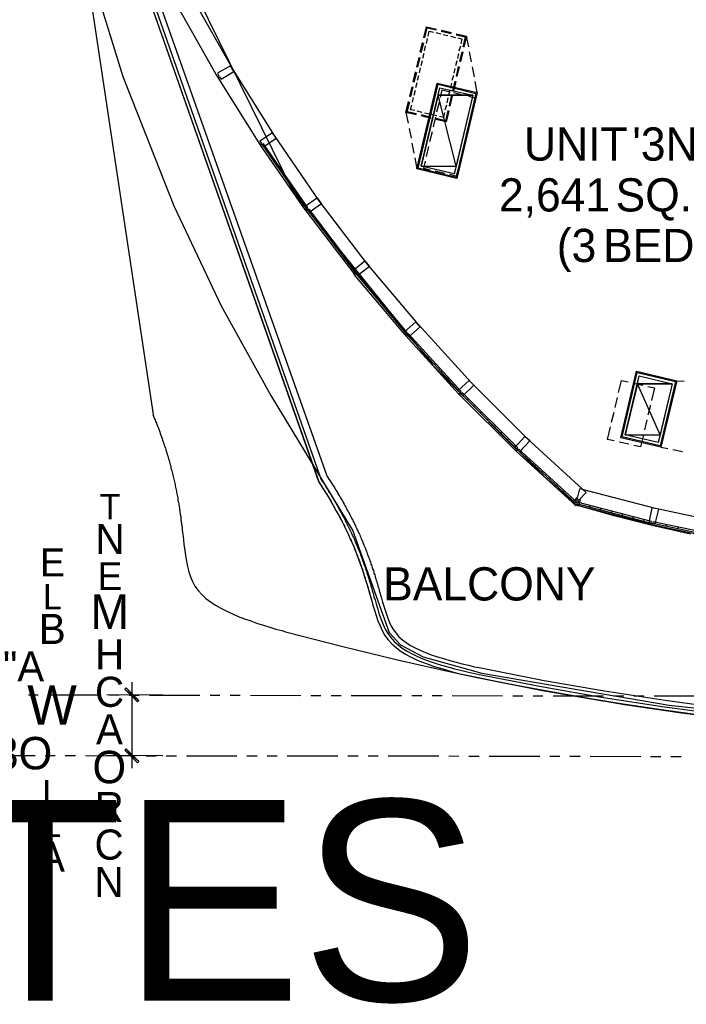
# Model space of a CAD drawing. Header units: feet. Extents: x -79 to 198, y -22 to 181.
# Tile 3 of 164: x 13 to 46, y -6 to 43. Entities that reach past the tile are written whole.
import ezdxf
from ezdxf.enums import TextEntityAlignment as Align

# ---------------------------------------------------------------- set-up
doc = ezdxf.new("R2010")
doc.units = ezdxf.units.FT
for name, color, linetype in [('A-AREA-UNIDAD', 30, 'CONTINUOUS'), ('A-LINEA', 7, 'CONTINUOUS'), ('A-LINEA-FINA', 9, 'CONTINUOUS'), ('A-MURO-CONCRETO', 8, 'CONTINUOUS'), ('A-TEXTO-PDF', 3, 'CONTINUOUS')]:
    doc.layers.add(name, color=color, linetype=linetype)

msp = doc.modelspace()

# ---------------------------------------------------------------- linework, layer by layer
at = {"layer": 'A-AREA-UNIDAD'}
msp.add_lwpolyline([(50.352, 50.1333), (28.64, 55.2533), (28.608, 56.2489), (29.248, 58.9333), (15.552, 62.1689), (14.72, 62.2044), (14.368, 65.8489), (13.92, 65.92), (14.208, 62.3289), (13.872, 62.2933), (15.008, 53.8844), (16.512, 47.1289), (18.56, 40.48), (21.088, 34.08), (23.44, 29.12), (25.888, 24.6756), (29.952, 17.9556), (31.76, 12.9244), (32.32, 12.32), (33.44, 11.7156), (36.352, 10.9156), (45.632, 9.3156), (55.488, 8.2489)], dxfattribs=at)
at = {"layer": 'A-LINEA'}
for p, q in [((13.6226, 66.7667), (20.0557, 23.7249)), ((13.6029, 62.1415), (28.2487, 20.4037)), ((13.6029, 62.1415), (28.3061, 20.3172)), ((13.6029, 62.1415), (28.2487, 20.4037)), ((13.7756, 62.1571), (28.3932, 20.4994)), ((14.1463, 61.7674), (28.6711, 20.6835)), ((14.7188, 59.7712), (27.0084, 34.7254)), ((23.9867, 40.8844), (22.0533, 44.2978)), ((23.2533, 40.4711), (21.32, 43.8844)), ((34.0667, 42.6578), (34.3067, 42.5911)), ((34.3333, 42.7244), (34.8267, 42.6178)), ((34.3467, 42.7778), (34.84, 42.6578)), ((34.4267, 42.5644), (34.6667, 42.5111)), ((34.8, 42.4844), (35.04, 42.4178)), ((35.0667, 42.5511), (35.52, 42.4444)), ((35.08, 42.6044), (35.5867, 42.4844)), ((35.5867, 42.4844), (35.4533, 41.9378)), ((35.6933, 41.9511), (35.5867, 42.4844)), ((33.2933, 41.6844), (33.4133, 42.1644)), ((33.3467, 41.6711), (33.4667, 42.1511)), ((33.5067, 41.7511), (33.56, 42.0044)), ((33.6, 42.1244), (33.6533, 42.3644)), ((35.28, 41.9778), (35.2133, 41.7378)), ((35.52, 42.4444), (35.4, 41.9511)), ((33.4267, 41.3911), (33.48, 41.6311)), ((35.1867, 41.6178), (35.1333, 41.3778)), ((35.3467, 41.7111), (35.24, 41.2178)), ((35.4, 41.6978), (35.28, 41.2044)), ((35.8267, 41.2044), (35.7333, 41.6978)), ((33.12, 40.9511), (33.24, 41.4311)), ((33.1733, 40.9378), (33.2933, 41.4178)), ((33.3333, 41.0311), (33.4, 41.2711)), ((35.1067, 41.2578), (35.04, 41.0044)), ((26.0667, 37.5511), (23.9867, 40.8844)), ((32.9467, 40.2178), (33.0667, 40.7111)), ((33, 40.2044), (33.12, 40.6978)), ((33.16, 40.2978), (33.2267, 40.5378)), ((33.2533, 40.6578), (33.3067, 40.9111)), ((34.9333, 40.5244), (34.8667, 40.2844)), ((35.0133, 40.8844), (34.96, 40.6444)), ((35.1733, 40.9778), (35.0667, 40.4844)), ((35.2267, 40.9644), (35.1067, 40.4844)), ((35.9733, 40.4711), (35.88, 40.9644)), ((25.36, 37.1111), (23.28, 40.4311)), ((33.08, 39.9378), (33.1333, 40.1778)), ((34.84, 40.1511), (34.7867, 39.9111)), ((35, 40.2444), (34.8933, 39.7644)), ((35.0533, 40.2311), (34.9333, 39.7511)), ((36.12, 39.6844), (36.0133, 40.2311)), ((32.7733, 39.4844), (32.8933, 39.9778)), ((32.8267, 39.4711), (32.9467, 39.9644)), ((32.9867, 39.5644), (33.0533, 39.8044)), ((34.76, 39.7911), (34.6933, 39.5511)), ((34.9467, 39.6844), (35.44, 39.5644)), ((32.9067, 39.2044), (32.96, 39.4444)), ((34.12, 38.7244), (34.24, 39.2044)), ((34.5867, 39.0578), (34.52, 38.8178)), ((34.6667, 39.4311), (34.6133, 39.1778)), ((34.8267, 39.5111), (34.72, 39.0311)), ((34.88, 39.5111), (34.76, 39.0178)), ((32.5867, 38.6978), (32.6933, 38.1644)), ((33.3867, 38.6978), (33.1467, 38.7644)), ((33.84, 38.4578), (33.36, 38.5778)), ((33.7467, 38.6178), (33.5067, 38.6711)), ((34.12, 38.5244), (33.8667, 38.5911)), ((34.4933, 38.6978), (34.44, 38.4578)), ((35.8667, 38.8178), (35.7467, 38.3378)), ((33.8267, 38.4044), (33.3467, 38.5244)), ((33.9467, 37.9911), (34.0667, 38.4711)), ((34.44, 38.4578), (34.24, 38.4978)), ((35.6933, 38.0978), (35.5733, 37.6044)), ((32.7467, 37.9111), (32.84, 37.4178)), ((33.7733, 37.2578), (33.8933, 37.7511)), ((25.5067, 37.0444), (25.5733, 37.0978)), ((28.2933, 34.3244), (26.0667, 37.5511)), ((32.88, 37.1778), (32.9733, 36.6844)), ((35.52, 37.3644), (35.4, 36.8711)), ((27.6133, 33.8578), (25.3867, 37.0844)), ((25.7867, 36.6444), (25.84, 36.7111)), ((33.6, 36.5244), (33.72, 37.0178)), ((35.3467, 36.6311), (35.2267, 36.1511)), ((26.0533, 36.2578), (26.12, 36.3111)), ((33.0267, 36.4444), (33.12, 35.8978)), ((26.32, 35.8578), (26.3867, 35.9244)), ((34.52, 35.6711), (34.0267, 35.7911)), ((35.1733, 35.8978), (35.08, 35.5378)), ((26.6, 35.4711), (26.6533, 35.5244)), ((26.8667, 35.0711), (26.9333, 35.1378)), ((35.08, 35.5378), (34.76, 35.6178)), ((27.0109, 34.7239), (33.8964, 26.1831)), ((27.1467, 34.6844), (27.2, 34.7378)), ((27.4133, 34.2844), (27.48, 34.3511)), ((30.6667, 31.2044), (28.2933, 34.3244)), ((30.0133, 30.7111), (27.64, 33.8311)), ((27.9733, 33.5244), (28.0267, 33.5778)), ((28.2667, 33.1378), (28.32, 33.1911)), ((28.5467, 32.7644), (28.6133, 32.8178)), ((28.84, 32.3778), (28.8933, 32.4444)), ((29.12, 32.0044), (29.1867, 32.0578)), ((29.4133, 31.6311), (29.4667, 31.6844)), ((29.6933, 31.2444), (29.76, 31.3111)), ((29.9867, 30.8711), (30.0533, 30.9244)), ((33.1867, 28.2044), (30.6667, 31.2044)), ((32.5467, 27.6711), (30.0267, 30.6711)), ((30.2933, 30.4978), (30.3467, 30.5511)), ((30.5867, 30.1378), (30.6533, 30.1911)), ((30.8933, 29.7644), (30.96, 29.8311)), ((31.2, 29.4044), (31.2533, 29.4578)), ((31.5067, 29.0444), (31.56, 29.0978)), ((31.8, 28.6844), (31.8667, 28.7378)), ((32.1067, 28.3111), (32.1733, 28.3778)), ((32.4133, 27.9511), (32.4667, 28.0044)), ((35.8267, 25.2978), (33.1867, 28.2044)), ((35.2133, 24.7378), (32.5733, 27.6311)), ((32.72, 27.5911), (32.7733, 27.6578)), ((33.04, 27.2444), (33.0933, 27.3111)), ((33.36, 26.8978), (33.4133, 26.9511)), ((33.68, 26.5511), (33.7333, 26.6044)), ((33.8911, 26.1859), (39.442, 20.6345)), ((34, 26.2044), (34.0533, 26.2578)), ((34.3067, 25.8578), (34.3733, 25.9111)), ((34.6267, 25.4978), (34.6933, 25.5644)), ((46, 25.4044), (46.3733, 25.3778)), ((34.9467, 25.1511), (35.0133, 25.2178)), ((38.6, 22.5244), (35.8267, 25.2978)), ((43.84, 25.2844), (44.32, 25.1778)), ((38.0133, 21.9378), (35.24, 24.7111)), ((35.6, 24.4711), (35.6667, 24.5244)), ((42.9467, 24.0844), (43.0667, 24.5778)), ((35.9333, 24.1378), (36, 24.1911)), ((44.6933, 24.1911), (44.5733, 23.6978)), ((36.2667, 23.8044), (36.3333, 23.8578)), ((36.6, 23.4711), (36.6667, 23.5244)), ((42.7733, 23.3511), (42.8933, 23.8444)), ((44.52, 23.4578), (44.4, 22.9778)), ((36.9333, 23.1378), (37, 23.1911)), ((37.2667, 22.8044), (37.3333, 22.8578)), ((37.6133, 22.4711), (37.6667, 22.5244)), ((41.52, 19.8711), (38.6, 22.5244)), ((44.3467, 22.7244), (44.2, 22.1244)), ((37.9467, 22.1378), (38, 22.1911)), ((43.6267, 22.2578), (43.1467, 22.3644)), ((44.2, 22.1244), (43.88, 22.1911)), ((45.2133, 22.1111), (45.56, 22.0444)), ((45.8, 21.9911), (46.2933, 21.8978)), ((40.84, 19.3644), (38.04, 21.9111)), ((38.2933, 21.8044), (38.3467, 21.8578)), ((38.64, 21.4844), (38.6933, 21.5378)), ((38.9867, 21.1644), (39.0533, 21.2311)), ((39.3333, 20.8444), (39.4, 20.9111)), ((39.4425, 20.6345), (41.0431, 19.2209)), ((39.68, 20.5244), (39.7467, 20.5911)), ((40.04, 20.2044), (40.0933, 20.2711)), ((41.08, 19.5778), (41.2, 20.0444)), ((44.9467, 19.0711), (41.2, 20.0444)), ((40.3867, 19.8844), (40.44, 19.9511)), ((40.7333, 19.5644), (40.8, 19.6311)), ((41.52, 19.8711), (41.1867, 19.5111)), ((41.1333, 19.2844), (41.2, 19.3511)), ((44.7333, 18.2711), (41.1467, 19.2044)), ((41.6667, 19.1511), (41.7333, 19.2178)), ((42.2, 19.0044), (42.2667, 19.0844)), ((48.7067, 18.2711), (44.9467, 19.0711)), ((42.7333, 18.8711), (42.8133, 18.9378)), ((43.28, 18.7244), (43.3467, 18.8044)), ((43.8133, 18.5911), (43.88, 18.6578)), ((44.3467, 18.4578), (44.4267, 18.5244)), ((48.5333, 17.4578), (44.7733, 18.2578)), ((44.8933, 18.3244), (44.96, 18.3911)), ((45.4533, 18.2044), (45.52, 18.2711)), ((46.0133, 18.0844), (46.08, 18.1511)), ((13.88, 9.8311), (14.3733, 9.8311)), ((14.88, 9.8311), (17.3733, 9.8311)), ((20.5467, 9.8178), (17.76, 9.8311)), ((17.88, 9.8311), (18.3733, 9.8311)), ((18.88, 9.8178), (19.3733, 9.8178)), ((19.88, 9.8178), (22.3733, 9.8178)), ((22.88, 9.8178), (23.3733, 9.8178)), ((23.88, 9.8178), (24.3733, 9.8178)), ((24.88, 9.8178), (27.3733, 9.8044)), ((27.88, 9.8044), (28.3733, 9.8044)), ((28.88, 9.8044), (29.3733, 9.8044)), ((29.88, 9.8044), (32.3733, 9.8044)), ((32.88, 9.8044), (33.3733, 9.8044)), ((33.88, 9.8044), (34.3733, 9.8044)), ((34.88, 9.8044), (37.3733, 9.7911)), ((37.88, 9.7911), (38.3733, 9.7911)), ((38.88, 9.7911), (39.3733, 9.7911)), ((39.88, 9.7911), (42.3733, 9.7911)), ((42.88, 9.7911), (43.3733, 9.7911)), ((43.88, 9.7778), (44.3733, 9.7778)), ((44.88, 9.7778), (47.3733, 9.7778)), ((11.7067, 6.8311), (14.2133, 6.8311)), ((14.7067, 6.8311), (15.2133, 6.8311)), ((15.7067, 6.8311), (16.2133, 6.8311)), ((16.7067, 6.8311), (19.2133, 6.8178)), ((20.5467, 6.8178), (17.7467, 6.8311)), ((19.7067, 6.8178), (20.2133, 6.8178)), ((20.7067, 6.8178), (21.2133, 6.8178)), ((21.7067, 6.8178), (24.2133, 6.8178)), ((24.7067, 6.8178), (25.2133, 6.8178)), ((25.7067, 6.8178), (26.2133, 6.8178)), ((26.7067, 6.8178), (29.2133, 6.8044)), ((29.7067, 6.8044), (30.2133, 6.8044)), ((30.7067, 6.8044), (31.2133, 6.8044)), ((31.7067, 6.8044), (34.2133, 6.8044)), ((34.7067, 6.8044), (35.2133, 6.7911)), ((35.7067, 6.7911), (36.2133, 6.7911)), ((36.7067, 6.7911), (39.2133, 6.7911)), ((39.7067, 6.7911), (40.2133, 6.7911)), ((40.7067, 6.7911), (41.2133, 6.7911)), ((41.7067, 6.7911), (44.2133, 6.7778)), ((44.7067, 6.7778), (45.2133, 6.7778)), ((45.7067, 6.7778), (46.2133, 6.7778))]:
    msp.add_line(p, q, dxfattribs=at)
for points in [[(33.4667, 42.4044), (33.6, 42.9511), (34.1067, 42.8311)], [(33.52, 42.3911), (33.64, 42.8978), (34.0933, 42.7911)], [(33.68, 42.4844), (33.7333, 42.7244), (33.9467, 42.6844)], [(35.16, 42.3911), (35.36, 42.3511), (35.3067, 42.0978)], [(23.2533, 40.6444), (23.32, 40.5111), (23.2533, 40.4711), (23.28, 40.4311), (23.3467, 40.4711), (23.4267, 40.3511), (24.0667, 40.7378), (23.8933, 41.0178), (23.2533, 40.6444)], [(34.1333, 40.1511), (36.12, 39.6844), (35.1067, 35.4311), (33.12, 35.8978), (34.1333, 40.1511)], [(34.1733, 40.0978), (36.0533, 39.6444), (35.0667, 35.4844), (33.1867, 35.9378), (34.1733, 40.0978)], [(35.8933, 39.5511), (34.9733, 35.6578), (33.3467, 36.0311), (34.2667, 39.9244), (35.8933, 39.5511)], [(34.2933, 39.4444), (34.3867, 39.8178), (34.7067, 39.7378)], [(33.0933, 38.5778), (32.5867, 38.6978), (32.72, 39.2444)], [(33.1067, 38.6311), (32.6533, 38.7378), (32.7733, 39.2311)], [(33.0267, 38.7911), (32.8133, 38.8311), (32.88, 39.0844)], [(35.68, 39.5111), (36, 39.4311), (35.92, 39.0711)], [(34.7067, 38.7778), (34.5733, 38.2311), (34.0667, 38.3511)], [(34.6533, 38.7911), (34.5467, 38.2844), (34.08, 38.4044)], [(25.3467, 37.2844), (25.4267, 37.1644), (25.36, 37.1111), (25.3733, 37.0844), (25.4533, 37.1244), (25.5333, 37.0044), (26.16, 37.4178), (25.9733, 37.6978), (25.3467, 37.2844)], [(27.7333, 33.9778), (25.5333, 37.1511), (25.4667, 37.1111), (27.6667, 33.9244), (27.7333, 33.9778)], [(33.7867, 35.8444), (33.4667, 35.9244), (33.5467, 36.2844)], [(27.5867, 34.0311), (27.68, 33.9111), (27.6133, 33.8578), (27.64, 33.8178), (27.7067, 33.8711), (27.7867, 33.7511), (28.4, 34.1911), (28.2, 34.4711), (27.5867, 34.0311)], [(30.12, 30.8311), (27.7867, 33.9111), (27.72, 33.8578), (30.0533, 30.7778), (30.12, 30.8311)], [(29.9867, 30.8711), (30.0667, 30.7511), (30, 30.7111), (30.0267, 30.6711), (30.0933, 30.7244), (30.1867, 30.6178), (30.7733, 31.0844), (30.5733, 31.3378), (29.9867, 30.8711)], [(32.6533, 27.7911), (30.1733, 30.7644), (30.1067, 30.7111), (32.5867, 27.7378), (32.6533, 27.7911)], [(32.5067, 27.8311), (32.6, 27.7244), (32.5467, 27.6711), (32.5733, 27.6311), (32.6267, 27.6844), (32.7333, 27.5778), (33.2933, 28.0711), (33.08, 28.3244), (32.5067, 27.8311)], [(35.32, 24.8711), (32.7067, 27.7244), (32.6533, 27.6711), (35.2667, 24.8178), (35.32, 24.8711)], [(44.0133, 25.8711), (46, 25.4044), (45.2133, 22.1111), (43.2267, 22.5778), (44.0133, 25.8711)], [(35.1733, 24.9111), (35.28, 24.8044), (35.2133, 24.7378), (35.24, 24.7111), (35.3067, 24.7644), (35.4, 24.6578), (35.9467, 25.1778), (35.72, 25.4178), (35.1733, 24.9111)], [(43.12, 24.8178), (43.2667, 25.4178), (43.5867, 25.3511)], [(44.04, 25.8044), (45.9333, 25.3644), (45.1733, 22.1778), (43.2933, 22.6178), (44.04, 25.8044)], [(45.7733, 25.2578), (45.08, 22.3378), (43.4533, 22.7244), (44.1467, 25.6444), (45.7733, 25.2578)], [(44.56, 25.1111), (44.8933, 25.0444), (44.7467, 24.4311)], [(38.12, 22.0711), (35.3733, 24.8178), (35.32, 24.7511), (38.0533, 22.0178), (38.12, 22.0711)], [(20.0533, 23.7244), (20.08, 23.6444), (20.12, 23.5511), (20.16, 23.4711), (20.1867, 23.3778), (20.2267, 23.2978), (20.2533, 23.2044), (20.2933, 23.1244), (20.32, 23.0444), (20.36, 22.9511), (20.3867, 22.8711), (20.4133, 22.7911), (20.44, 22.7111), (20.48, 22.6178), (20.5067, 22.5378), (20.5333, 22.4578), (20.56, 22.3778), (20.5867, 22.2978), (20.6133, 22.2178), (20.64, 22.1378), (20.6667, 22.0578), (20.6933, 21.9911), (20.7067, 21.9111), (20.7333, 21.8311), (20.76, 21.7511), (20.7867, 21.6844), (20.8, 21.6044), (20.8267, 21.5244), (20.8533, 21.4578), (20.8667, 21.3778), (20.8933, 21.2978), (20.9067, 21.2311), (20.9333, 21.1644), (20.9467, 21.0844), (20.96, 21.0178), (20.9867, 20.9378), (21, 20.8711), (21.0267, 20.8044), (21.04, 20.7244), (21.0533, 20.6578), (21.0667, 20.5911), (21.08, 20.5244), (21.1067, 20.4578), (21.12, 20.3911), (21.1333, 20.3244), (21.1467, 20.2578), (21.16, 20.1911), (21.1733, 20.1244), (21.1867, 20.0578), (21.2, 19.9911), (21.2133, 19.9244), (21.2267, 19.8578), (21.24, 19.7911), (21.2533, 19.7378), (21.2667, 19.6711), (21.28, 19.6044), (21.28, 19.5511), (21.2933, 19.4844), (21.3067, 19.4178), (21.32, 19.3644), (21.3333, 19.2978), (21.3333, 19.2444), (21.3467, 19.1778), (21.36, 19.1244), (21.36, 19.0711), (21.3733, 19.0044), (21.3867, 18.9511), (21.3867, 18.8978), (21.4, 18.8311), (21.4, 18.7778), (21.4133, 18.7244), (21.4267, 18.6711), (21.4267, 18.6178), (21.44, 18.5511), (21.44, 18.4978), (21.4533, 18.4444), (21.4533, 18.3911), (21.4667, 18.3378), (21.4667, 18.2844), (21.48, 18.2311), (21.48, 18.1911), (21.4933, 18.1378), (21.4933, 18.0844), (21.5067, 18.0311), (21.5067, 17.9778), (21.52, 17.9244), (21.52, 17.8844), (21.5467, 17.6844), (21.56, 17.5111), (21.5867, 17.2844), (21.6267, 17.0044), (21.6667, 16.7244), (21.7067, 16.4578), (21.76, 16.1911), (21.8267, 15.9244), (21.9067, 15.6844), (22.0133, 15.4578), (22.1333, 15.2178), (22.2933, 15.0044), (22.48, 14.8044), (22.68, 14.6178), (22.9067, 14.4444), (23.1467, 14.2844), (23.4133, 14.1244), (23.68, 13.9911), (23.9867, 13.8578), (24.28, 13.7244), (24.5867, 13.6044), (24.9067, 13.4978), (25.2267, 13.3778), (25.5333, 13.2844), (25.84, 13.1911), (26.1467, 13.0978), (26.44, 13.0178), (26.6133, 12.9644), (29.3867, 12.2444), (32.1733, 11.5644), (34.96, 10.9378), (37.7733, 10.3644), (40.5867, 9.8444), (43.4133, 9.3644), (46.24, 8.9511), (49.08, 8.5911)], [(42.9067, 22.4311), (42.5733, 22.4978), (42.72, 23.1111)], [(37.9733, 22.0978), (38.0667, 22.0044), (38.0133, 21.9378), (38.04, 21.9111), (38.1067, 21.9778), (38.2133, 21.8711), (38.72, 22.4178), (38.48, 22.6444), (37.9733, 22.0978)], [(41.04, 19.4044), (38.1733, 22.0178), (38.12, 21.9644), (40.9867, 19.3378), (41.04, 19.4044)], [(28.3867, 20.4978), (28.44, 20.4178), (28.4933, 20.3378), (28.5467, 20.2711), (28.6, 20.1911), (28.64, 20.1111), (28.6933, 20.0311), (28.7467, 19.9511), (28.7867, 19.8711), (28.84, 19.8044), (28.88, 19.7244), (28.9333, 19.6444), (28.9733, 19.5644), (29.0133, 19.4978), (29.0667, 19.4178), (29.1067, 19.3511), (29.1467, 19.2711), (29.1867, 19.2044), (29.2267, 19.1244), (29.2667, 19.0578), (29.3067, 18.9778), (29.3467, 18.9111), (29.3867, 18.8444), (29.4267, 18.7644), (29.4667, 18.6978), (29.5067, 18.6311), (29.5333, 18.5644), (29.5733, 18.4844), (29.6133, 18.4178), (29.64, 18.3511), (29.68, 18.2844), (29.7067, 18.2178), (29.7467, 18.1511), (29.7733, 18.0844), (29.8133, 18.0178), (29.84, 17.9511), (29.8667, 17.8844), (29.8933, 17.8178), (29.9333, 17.7511), (29.96, 17.6844), (29.9867, 17.6311), (30.0133, 17.5644), (30.04, 17.4978), (30.0667, 17.4311), (30.0933, 17.3778), (30.12, 17.3111), (30.1467, 17.2444), (30.1733, 17.1911), (30.2, 17.1244), (30.2267, 17.0711), (30.2533, 17.0044), (30.2667, 16.9511), (30.2933, 16.8844), (30.32, 16.8311), (30.3333, 16.7644), (30.36, 16.7111), (30.3867, 16.6578), (30.4, 16.5911), (30.4267, 16.5378), (30.44, 16.4844), (30.4667, 16.4311), (30.48, 16.3644), (30.5067, 16.3111), (30.52, 16.2578), (30.5467, 16.2044), (30.56, 16.1511), (30.5867, 16.0978), (30.6, 16.0444), (30.6133, 15.9911), (30.64, 15.9378), (30.6533, 15.8844), (30.6667, 15.8311), (30.68, 15.7778), (30.7067, 15.7244), (30.72, 15.6711), (30.7333, 15.6311), (30.7467, 15.5778), (30.76, 15.5244), (30.7733, 15.4711), (30.7867, 15.4311), (30.8133, 15.3778), (30.8267, 15.3378), (30.84, 15.2844), (30.8533, 15.2311), (30.8667, 15.1911), (30.88, 15.1378), (30.8933, 15.0978), (30.9067, 15.0444), (30.92, 15.0044), (30.9333, 14.9644), (30.9467, 14.9111), (30.96, 14.8711), (31, 14.6978), (31.0533, 14.5511), (31.1067, 14.3378), (31.1867, 14.0844), (31.2667, 13.8178), (31.36, 13.5644), (31.4533, 13.3244), (31.56, 13.0978), (31.6933, 12.8711), (31.84, 12.6711), (32, 12.4844), (32.2, 12.3111), (32.4, 12.1511), (32.64, 12.0044), (32.8933, 11.8711), (33.16, 11.7378), (33.4267, 11.6178), (33.7333, 11.5111), (34.04, 11.4044), (34.3467, 11.3111), (34.6667, 11.2178), (34.9867, 11.1244), (35.2933, 11.0578), (35.6133, 10.9778), (35.92, 10.9111), (36.2133, 10.8444), (36.4, 10.8044), (39.3867, 10.2311), (42.3733, 9.7111), (45.3867, 9.2444), (48.4, 8.8444)], [(28.6667, 20.6844), (28.72, 20.6044), (28.7733, 20.5244), (28.8267, 20.4444), (28.88, 20.3644), (28.9333, 20.2844), (28.9733, 20.2044), (29.0267, 20.1244), (29.08, 20.0444), (29.12, 19.9778), (29.1733, 19.8978), (29.2133, 19.8178), (29.2667, 19.7378), (29.3067, 19.6711), (29.3467, 19.5911), (29.4, 19.5111), (29.44, 19.4444), (29.48, 19.3644), (29.52, 19.2844), (29.56, 19.2178), (29.6, 19.1378), (29.64, 19.0711), (29.68, 18.9911), (29.72, 18.9244), (29.76, 18.8578), (29.8, 18.7778), (29.84, 18.7111), (29.8667, 18.6444), (29.9067, 18.5644), (29.9467, 18.4978), (29.9733, 18.4311), (30.0133, 18.3644), (30.04, 18.2978), (30.08, 18.2311), (30.1067, 18.1644), (30.1333, 18.0978), (30.1733, 18.0178), (30.2, 17.9644), (30.2267, 17.8978), (30.2667, 17.8311), (30.2933, 17.7644), (30.32, 17.6978), (30.3467, 17.6311), (30.3733, 17.5644), (30.4, 17.4978), (30.4267, 17.4444), (30.4533, 17.3778), (30.48, 17.3111), (30.5067, 17.2578), (30.5333, 17.1911), (30.56, 17.1244), (30.5867, 17.0711), (30.6, 17.0044), (30.6267, 16.9511), (30.6533, 16.8844), (30.6667, 16.8311), (30.6933, 16.7644), (30.72, 16.7111), (30.7333, 16.6578), (30.76, 16.5911), (30.7733, 16.5378), (30.8, 16.4844), (30.8267, 16.4311), (30.84, 16.3644), (30.8533, 16.3111), (30.88, 16.2578), (30.8933, 16.2044), (30.92, 16.1511), (30.9333, 16.0978), (30.9467, 16.0444), (30.9733, 15.9911), (30.9867, 15.9378), (31, 15.8844), (31.0133, 15.8311), (31.04, 15.7778), (31.0533, 15.7244), (31.0667, 15.6711), (31.08, 15.6311), (31.0933, 15.5778), (31.1067, 15.5244), (31.12, 15.4711), (31.1467, 15.4311), (31.16, 15.3778), (31.1733, 15.3244), (31.1867, 15.2844), (31.2, 15.2311), (31.2133, 15.1911), (31.2267, 15.1378), (31.24, 15.0978), (31.2533, 15.0444), (31.2667, 15.0044), (31.28, 14.9644), (31.32, 14.7911), (31.3733, 14.6311), (31.4267, 14.4311), (31.5067, 14.1778), (31.5867, 13.9244), (31.6667, 13.6844), (31.76, 13.4578), (31.8533, 13.2444), (31.9733, 13.0578), (32.0933, 12.8844), (32.24, 12.7111), (32.4133, 12.5644), (32.6, 12.4311), (32.8133, 12.2844), (33.04, 12.1644), (33.2933, 12.0444), (33.5467, 11.9378), (33.84, 11.8178), (34.1467, 11.7244), (34.44, 11.6311), (34.76, 11.5378), (35.08, 11.4578), (35.3733, 11.3778), (35.68, 11.2978), (35.9867, 11.2311), (36.2933, 11.1778), (36.4667, 11.1378), (39.44, 10.5511), (42.4267, 10.0311), (45.4267, 9.5778), (48.44, 9.1644)], [(28.2533, 20.4178), (28.3067, 20.3378), (28.36, 20.2578), (28.4, 20.1778), (28.4533, 20.0978), (28.5067, 20.0178), (28.56, 19.9378), (28.6, 19.8578), (28.6533, 19.7911), (28.6933, 19.7111), (28.7467, 19.6311), (28.7867, 19.5644), (28.8267, 19.4844), (28.88, 19.4044), (28.92, 19.3378), (28.96, 19.2578), (29, 19.1911), (29.04, 19.1111), (29.08, 19.0444), (29.12, 18.9778), (29.16, 18.8978), (29.2, 18.8311), (29.24, 18.7644), (29.28, 18.6844), (29.32, 18.6178), (29.36, 18.5511), (29.3867, 18.4844), (29.4267, 18.4178), (29.4533, 18.3511), (29.4933, 18.2711), (29.5333, 18.2044), (29.56, 18.1378), (29.5867, 18.0711), (29.6267, 18.0044), (29.6533, 17.9378), (29.6933, 17.8844), (29.72, 17.8178), (29.7467, 17.7511), (29.7733, 17.6844), (29.8, 17.6178), (29.84, 17.5511), (29.8667, 17.4978), (29.8933, 17.4311), (29.92, 17.3644), (29.9467, 17.3111), (29.9733, 17.2444), (30, 17.1911), (30.0133, 17.1244), (30.04, 17.0578), (30.0667, 17.0044), (30.0933, 16.9511), (30.12, 16.8844), (30.1333, 16.8311), (30.16, 16.7644), (30.1867, 16.7111), (30.2, 16.6578), (30.2267, 16.5911), (30.2533, 16.5378), (30.2667, 16.4844), (30.2933, 16.4311), (30.3067, 16.3644), (30.3333, 16.3111), (30.3467, 16.2578), (30.3733, 16.2044), (30.3867, 16.1511), (30.4, 16.0978), (30.4267, 16.0444), (30.44, 15.9911), (30.4533, 15.9378), (30.48, 15.8844), (30.4933, 15.8311), (30.5067, 15.7778), (30.52, 15.7244), (30.5467, 15.6844), (30.56, 15.6311), (30.5733, 15.5778), (30.5867, 15.5244), (30.6, 15.4844), (30.6133, 15.4311), (30.6267, 15.3778), (30.6533, 15.3378), (30.6667, 15.2844), (30.68, 15.2311), (30.6933, 15.1911), (30.7067, 15.1378), (30.72, 15.0978), (30.7333, 15.0444), (30.7467, 15.0044), (30.76, 14.9511), (30.7733, 14.9111), (30.7867, 14.8711), (30.8, 14.8178), (30.84, 14.6444), (30.8933, 14.4978), (30.9467, 14.2844), (31.0267, 14.0311), (31.1067, 13.7644), (31.2, 13.4978), (31.3067, 13.2578), (31.4133, 13.0178), (31.5467, 12.7778), (31.7067, 12.5644), (31.8933, 12.3644), (32.0933, 12.1778), (32.3067, 12.0178), (32.56, 11.8578), (32.8133, 11.7111), (33.08, 11.5911), (33.36, 11.4711), (33.68, 11.3511), (33.9867, 11.2444), (34.2933, 11.1511), (34.6267, 11.0578), (34.9467, 10.9644), (35.2533, 10.8844), (35.5733, 10.8178), (35.88, 10.7511), (36.1867, 10.6844), (36.36, 10.6444), (39.3467, 10.0578), (42.3467, 9.5378), (45.36, 9.0844), (48.3733, 8.6711)], [(28.2533, 20.4178), (28.3067, 20.3378), (28.36, 20.2578), (28.4, 20.1778), (28.4533, 20.0978), (28.5067, 20.0178), (28.56, 19.9378), (28.6, 19.8578), (28.6533, 19.7911), (28.6933, 19.7111), (28.7467, 19.6311), (28.7867, 19.5644), (28.8267, 19.4844), (28.88, 19.4044), (28.92, 19.3378), (28.96, 19.2578), (29, 19.1911), (29.04, 19.1111), (29.08, 19.0444), (29.12, 18.9778), (29.16, 18.8978), (29.2, 18.8311), (29.24, 18.7644), (29.28, 18.6844), (29.32, 18.6178), (29.36, 18.5511), (29.3867, 18.4844), (29.4267, 18.4178), (29.4533, 18.3511), (29.4933, 18.2711), (29.5333, 18.2044), (29.56, 18.1378), (29.5867, 18.0711), (29.6267, 18.0044), (29.6533, 17.9378), (29.6933, 17.8844), (29.72, 17.8178), (29.7467, 17.7511), (29.7733, 17.6844), (29.8, 17.6178), (29.84, 17.5511), (29.8667, 17.4978), (29.8933, 17.4311), (29.92, 17.3644), (29.9467, 17.3111), (29.9733, 17.2444), (30, 17.1911), (30.0133, 17.1244), (30.04, 17.0578), (30.0667, 17.0044), (30.0933, 16.9511), (30.12, 16.8844), (30.1333, 16.8311), (30.16, 16.7644), (30.1867, 16.7111), (30.2, 16.6578), (30.2267, 16.5911), (30.2533, 16.5378), (30.2667, 16.4844), (30.2933, 16.4311), (30.3067, 16.3644), (30.3333, 16.3111), (30.3467, 16.2578), (30.3733, 16.2044), (30.3867, 16.1511), (30.4, 16.0978), (30.4267, 16.0444), (30.44, 15.9911), (30.4533, 15.9378), (30.48, 15.8844), (30.4933, 15.8311), (30.5067, 15.7778), (30.52, 15.7244), (30.5467, 15.6844), (30.56, 15.6311), (30.5733, 15.5778), (30.5867, 15.5244), (30.6, 15.4844), (30.6133, 15.4311), (30.6267, 15.3778), (30.6533, 15.3378), (30.6667, 15.2844), (30.68, 15.2311), (30.6933, 15.1911), (30.7067, 15.1378), (30.72, 15.0978), (30.7333, 15.0444), (30.7467, 15.0044), (30.76, 14.9511), (30.7733, 14.9111), (30.7867, 14.8711), (30.8, 14.8178), (30.84, 14.6444), (30.8933, 14.4978), (30.9467, 14.2844), (31.0267, 14.0311), (31.1067, 13.7644), (31.2, 13.4978), (31.3067, 13.2578), (31.4133, 13.0178), (31.5467, 12.7778), (31.7067, 12.5644), (31.8933, 12.3644), (32.0933, 12.1778), (32.3067, 12.0178), (32.56, 11.8578), (32.8133, 11.7111), (33.08, 11.5911), (33.36, 11.4711), (33.68, 11.3511), (33.9867, 11.2444), (34.2933, 11.1511), (34.6267, 11.0578), (34.9467, 10.9644), (35.2533, 10.8844), (35.5733, 10.8178), (35.88, 10.7511), (36.1867, 10.6844), (36.36, 10.6444), (39.3467, 10.0578), (42.3467, 9.5378), (45.36, 9.0844), (48.3733, 8.6711)], [(28.3067, 20.3244), (28.4533, 20.0978), (28.6, 19.8578), (28.7467, 19.6311), (28.88, 19.4178), (29, 19.1911), (29.12, 18.9778), (29.24, 18.7644), (29.3733, 18.5111), (29.5067, 18.2444), (29.64, 17.9778), (29.76, 17.7244), (29.88, 17.4578), (29.9867, 17.2178), (30.08, 16.9778), (30.1733, 16.7378), (30.2533, 16.5111), (30.3333, 16.2844), (30.4267, 16.0444), (30.5067, 15.7911), (30.5867, 15.5378), (30.6667, 15.2844), (30.7333, 15.0578), (30.7867, 14.8711), (30.8933, 14.4978), (30.9467, 14.2844), (31.0267, 14.0311), (31.1067, 13.7644), (31.2, 13.4978), (31.3067, 13.2578), (31.4133, 13.0178), (31.5467, 12.7778), (31.7067, 12.5644), (31.8933, 12.3644), (32.0933, 12.1778), (32.3067, 12.0178), (32.56, 11.8578), (32.8133, 11.7111), (33.08, 11.5911), (33.36, 11.4711), (33.68, 11.3511), (33.9867, 11.2444), (34.2933, 11.1511), (34.6267, 11.0578), (34.9467, 10.9644), (35.2533, 10.8844), (35.5733, 10.8178), (35.88, 10.7511), (36.1867, 10.6844), (36.36, 10.6444), (39.0933, 10.1111), (41.8267, 9.6311), (44.5733, 9.1911), (47.32, 8.8044)], [(40.9867, 19.2178), (41.1867, 19.3111), (41.0533, 19.6178), (40.84, 19.3644), (40.9867, 19.2178)], [(40.8933, 19.4578), (40.9333, 19.2578), (41.1467, 19.2044), (41.2267, 19.5244), (40.8933, 19.4578)], [(44.7467, 18.4311), (41.0667, 19.3911), (41.04, 19.3111), (44.7333, 18.3511), (44.7467, 18.4311)], [(46.68, 17.8044), (44.7867, 18.2311), (42.9067, 18.7111), (41.04, 19.2311)], [(44.6133, 18.3778), (44.7467, 18.3511), (44.7333, 18.2711), (44.7733, 18.2578), (44.7867, 18.3378), (44.9333, 18.3111), (45.1067, 19.0311), (44.7733, 19.1111), (44.6133, 18.3778)], [(48.5467, 17.6311), (44.8267, 18.4178), (44.8133, 18.3378), (48.5333, 17.5511), (48.5467, 17.6311)], [(19.0133, 10.4578), (19, 9.8311), (19, 6.8178), (19, 6.2044)]]:
    msp.add_lwpolyline(points, dxfattribs=at)
at = {"layer": 'A-LINEA-FINA'}
for points in [[(18.7333, 10.1778), (18.6667, 10.1111), (19.3467, 9.5511), (18.7333, 10.1778)], [(18.6667, 10.1111), (19.3467, 9.5511), (19.28, 9.4844), (18.6667, 10.1111), (18.6667, 10.1111)], [(19.3467, 6.5378), (18.6533, 7.0978), (18.72, 7.1644), (19.3467, 6.5378), (19.3467, 6.5378)], [(19.28, 6.4711), (19.3467, 6.5378), (18.6533, 7.0978), (19.28, 6.4711)]]:
    msp.add_lwpolyline(points, dxfattribs=at)
at = {"layer": 'A-MURO-CONCRETO'}
for points in [[(34.1867, 39.5511), (33.3467, 36.0311), (35.0667, 36.0311), (34.1867, 39.5511)], [(34.2667, 39.9244), (35.8933, 39.5511), (34.1867, 39.5511), (34.2667, 39.9244), (34.2667, 39.9244)], [(34.1867, 39.5511), (35.8933, 39.5511), (35.0667, 36.0311), (34.1867, 39.5511), (34.1867, 39.5511)], [(33.3467, 36.0311), (35.0667, 36.0311), (34.9733, 35.6578), (33.3467, 36.0311), (33.3467, 36.0311)], [(44.1467, 25.6444), (45.7733, 25.2578), (44.0533, 25.2578), (44.1467, 25.6444), (44.1467, 25.6444)], [(44.0533, 25.2578), (43.4533, 22.7244), (45.1733, 22.7244), (44.0533, 25.2578)], [(44.0533, 25.2578), (45.7733, 25.2578), (45.1733, 22.7244), (44.0533, 25.2578), (44.0533, 25.2578)], [(43.4533, 22.7244), (45.1733, 22.7244), (45.08, 22.3378), (43.4533, 22.7244), (43.4533, 22.7244)]]:
    msp.add_lwpolyline(points, dxfattribs=at)

# ---------------------------------------------------------------- texts
at = {"layer": 'A-TEXTO-PDF'}
for s, height, p in [('UNIT', 1.646, (41.0001, 36.3118)), ("'3NH'", 1.646, (46.4227, 36.3118)), ('2,641', 1.646, (39.9473, 33.7918)), ('SQ.', 1.646, (44.8658, 33.7918)), ('(3', 1.646, (41.0346, 31.2852)), ('BED)', 1.646, (44.9789, 31.2852)), ('T', 1.263, (17.9299, 18.5258)), ('N', 1.492, (17.9249, 16.8115)), ('E', 1.379, (15.0773, 15.7121)), ('E', 1.379, (17.9195, 15.0253)), ('BALCONY', 1.646, (36.7165, 14.5118)), ('L', 1.264, (15.0719, 14.0687)), ('M', 1.72, (17.9138, 13.0963)), ('B', 1.492, (15.0663, 12.3544)), ('H', 1.492, (17.9079, 11.0965)), ('"A', 1.492, (13.6434, 10.4975)), ('C', 1.492, (17.9024, 9.2396)), ('W', 1.949, (15.0533, 8.355)), ('A', 1.492, (17.8968, 7.3826)), ('3O', 1.608, (13.6312, 6.1405)), ('O', 1.607, (17.8911, 5.4536)), ('L', 1.264, (15.0403, 4.3543)), ('R', 1.492, (17.8854, 3.5246)), ('KCABTES', 9.944, (5.2398, -5.327)), ('L', 1.264, (15.0351, 2.7828)), ('C', 1.492, (17.8799, 1.6676)), ('A', 1.492, (15.0295, 1.0686)), ('N', 1.492, (17.8744, -0.1894))]:
    msp.add_text(s, height=height, dxfattribs=at).set_placement(p, align=Align.CENTER)

doc.saveas('drawing.dxf')
